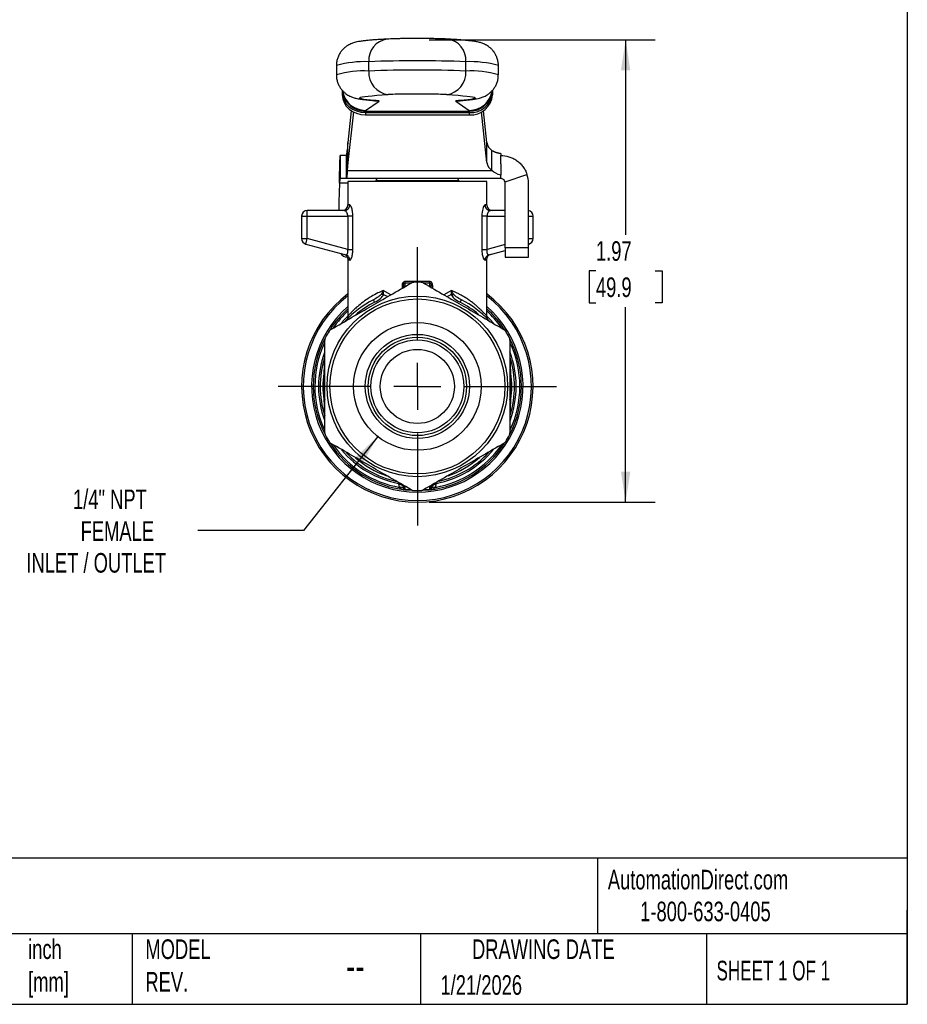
# Model space of a CAD drawing. Header units: inches. Extents: x 0.2 to 10.8, y 0.2 to 8.2.
# Tile 10 of 15: x 7 to 10.8, y 0.2 to 4.4. Entities that reach past the tile are written whole.
import ezdxf

# ---------------------------------------------------------------- set-up
doc = ezdxf.new("R2010")
doc.units = ezdxf.units.IN
doc.header["$MEASUREMENT"] = 0
doc.linetypes.add('SLD-Center', pattern=[0.75, 0.6, -0.05, 0.05, -0.05])
doc.linetypes.add('SLD-Solid', pattern=[0])
doc.layers.add('CENTER', color=40, linetype='SLD-Center')
doc.layers.add('DIMENSIONS', color=140, linetype='SLD-Solid', lineweight=25)
doc.layers.add('TEXT', color=140, linetype='SLD-Solid', lineweight=25)
doc.styles.add('SLDTEXTSTYLE0', font='TXT', dxfattribs={"width": 0.7})
doc.styles.add('SLDTEXTSTYLE1', font='TXT', dxfattribs={"width": 0.65})
doc.dimstyles.new('SLDDIMSTYLE0', dxfattribs={"dimtxt": 0.084961, "dimasz": 0.13, "dimexe": 0, "dimexo": 0.0625, "dimgap": 0.02124, "dimtad": 0, "dimtih": 1, "dimtoh": 1, "dimrnd": 1e-09, "dimzin": 12, "dimdsep": 46, "dimtxsty": 'SLDTEXTSTYLE0', "dimsah": 1, "dimcen": 0.09, "dimadec": 0, "dimazin": 3, "dimtfac": 1, "dimtofl": 0, "dimtmove": 0, "dimatfit": 3, "dimfxl": 0, "dimfrac": 2, "dimtolj": 1, "dimtzin": 12, "dimarcsym": 0})
doc.dimstyles.new('SLDDIMSTYLE3', dxfattribs={"dimtxt": 0.084961, "dimasz": 0.13, "dimexe": 0, "dimexo": 0.0625, "dimgap": 0.02124, "dimtad": 0, "dimtih": 1, "dimtoh": 1, "dimrnd": 1e-09, "dimzin": 12, "dimdsep": 46, "dimtxsty": 'SLDTEXTSTYLE0', "dimsah": 1, "dimcen": 0, "dimadec": 0, "dimazin": 3, "dimtfac": 1, "dimtofl": 0, "dimtmove": 0, "dimatfit": 3, "dimfxl": 0, "dimfrac": 2, "dimtolj": 1, "dimtzin": 12, "dimarcsym": 0})

# ---------------------------------------------------------------- blocks, each defined once
blk = doc.blocks.new('_D_5')
at = {"layer": 'DIMENSIONS'}
for p, q in [((8.716, 4.3515), (9.6769, 4.3515)), ((9.5519, 4.3515), (9.5519, 3.5224)), ((9.4256, 3.3684), (9.3971, 3.3684)), ((9.3971, 3.3684), (9.3971, 3.2333)), ((9.6781, 3.3684), (9.7066, 3.3684)), ((9.7066, 3.3684), (9.7066, 3.2333)), ((9.3971, 3.2333), (9.4256, 3.2333)), ((9.7066, 3.2333), (9.6781, 3.2333)), ((9.5519, 2.3852), (9.5519, 3.2143)), ((8.716, 2.3852), (9.6769, 2.3852))]:
    blk.add_line(p, q, dxfattribs=at)
for points in [[(9.5519, 4.3515), (9.5319, 4.2215), (9.5719, 4.2215)], [(9.5519, 2.3852), (9.5719, 2.5152), (9.5319, 2.5152)]]:
    blk.add_solid(points, dxfattribs=at)
at = {"layer": 'DIMENSIONS', "char_height": 0.08333, "attachment_point": 1, "style": 'SLDTEXTSTYLE0'}
for s, insert in [('1.97', (9.4256, 3.4948)), ('49.9', (9.4256, 3.3408))]:
    blk.add_mtext(s, dxfattribs=dict(at, insert=insert))
blk = doc.blocks.new('_D_6')
at = {"layer": 'DIMENSIONS'}
for p, q in [((8.4976, 2.6642), (8.1815, 2.264)), ((8.1815, 2.264), (7.7321, 2.264))]:
    blk.add_line(p, q, dxfattribs=at)
blk.add_solid([(8.4976, 2.6642), (8.4014, 2.5746), (8.4328, 2.5498)], dxfattribs=at)
at = {"layer": 'DIMENSIONS', "attachment_point": 1, "style": 'SLDTEXTSTYLE0'}
for s, insert, char_height in [('1/4" NPT', (7.2014, 2.439), 0.08333), ('FEMALE', (7.2338, 2.3039), 0.08333), ('INLET / OUTLET', (7.0031, 2.1689), 0.083333)]:
    blk.add_mtext(s, dxfattribs=dict(at, insert=insert, char_height=char_height))
blk = doc.blocks.new('SW_CENTERMARKSYMBOL_0')
at = {"layer": 'CENTER', "color": 0}
for p, q in [((0, 0.2), (0, 0.5921)), ((0, 0), (0, 0.1)), ((-0.2, 0), (-0.5921, 0)), ((0, 0), (-0.1, 0)), ((0, 0), (0, -0.1)), ((0, 0), (0.1, 0)), ((0.2, 0), (0.5921, 0)), ((0, -0.2), (0, -0.5921))]:
    blk.add_line(p, q, dxfattribs=at)

msp = doc.modelspace()

# ---------------------------------------------------------------- linework, layer by layer
for p, q in [((8.3215, 4.2415), (8.3215, 4.2022)), ((8.4597, 4.2185), (8.4597, 4.2578)), ((8.8724, 4.2185), (8.8724, 4.2578)), ((9.0105, 4.2022), (9.0105, 4.2415)), ((8.3465, 4.1367), (8.3465, 4.1271)), ((8.3465, 4.1271), (8.3465, 4.1172)), ((8.3482, 4.1317), (8.3482, 4.1275)), ((8.9856, 4.1368), (8.9856, 4.1271)), ((8.9856, 4.1172), (8.9856, 4.1366)), ((8.9856, 4.1271), (8.9856, 4.1172)), ((8.4451, 4.0512), (8.5031, 4.0898)), ((8.4785, 4.0932), (8.4862, 4.093)), ((8.829, 4.0898), (8.887, 4.0512)), ((8.8535, 4.0932), (8.8459, 4.093)), ((8.3851, 4.0495), (8.3708, 3.9144)), ((8.3937, 4.0445), (8.3708, 3.8291)), ((8.4451, 4.0512), (8.4451, 4.0471)), ((8.4451, 4.0471), (8.887, 4.0471)), ((8.4451, 4.0471), (8.4451, 4.0418)), ((8.4451, 4.0418), (8.887, 4.0418)), ((8.4451, 4.0418), (8.4451, 4.032)), ((8.4451, 4.032), (8.887, 4.032)), ((8.887, 4.0512), (8.887, 4.0471)), ((8.887, 4.0471), (8.887, 4.0418)), ((8.887, 4.0418), (8.887, 4.032)), ((8.9613, 3.8291), (8.9384, 4.0445)), ((8.9613, 3.9144), (8.9469, 4.0496)), ((8.3708, 3.9144), (8.3681, 3.8807)), ((8.3708, 3.8291), (8.3708, 3.9144)), ((8.9613, 3.8291), (8.9613, 3.9144)), ((8.3384, 3.8596), (8.3384, 3.7612)), ((8.364, 3.8596), (8.3384, 3.8596)), ((8.364, 3.7612), (8.364, 3.8596)), ((8.3681, 3.8807), (8.3681, 3.7955)), ((8.9831, 3.7955), (8.9831, 3.8807)), ((9.0204, 3.8682), (9.0204, 3.8596)), ((9.0204, 3.8237), (9.0204, 3.8596)), ((8.3708, 3.8291), (8.3681, 3.7955)), ((9.0204, 3.8237), (9.0204, 3.7751)), ((8.3681, 3.7955), (8.9831, 3.7955)), ((9.0204, 3.77), (9.0204, 3.7751)), ((9.0204, 3.7612), (9.0204, 3.77)), ((9.039, 3.7478), (9.1323, 3.7791)), ((8.3345, 3.7415), (8.3314, 3.6629)), ((8.3708, 3.7415), (8.3345, 3.7415)), ((8.364, 3.7612), (8.3384, 3.7612)), ((9.0204, 3.7612), (8.364, 3.7612)), ((8.3708, 3.7494), (8.3708, 3.649)), ((8.9613, 3.7494), (8.3708, 3.7494)), ((8.4899, 3.7533), (8.4899, 3.7494)), ((8.4899, 3.7533), (8.8422, 3.7533)), ((8.8422, 3.7494), (8.8422, 3.7533)), ((8.9613, 3.649), (8.9613, 3.7494)), ((9.0401, 3.4661), (9.0401, 3.7415)), ((9.1385, 3.4661), (9.1385, 3.7415)), ((8.3314, 3.6629), (8.3314, 3.6254)), ((8.3781, 3.649), (8.3708, 3.649)), ((8.9613, 3.649), (8.9539, 3.649)), ((8.1739, 3.6018), (8.1975, 3.6018)), ((8.1739, 3.6018), (8.1739, 3.5057)), ((8.1975, 3.6018), (8.1975, 3.6254)), ((8.3551, 3.6254), (8.1975, 3.6254)), ((8.1975, 3.6018), (8.3698, 3.6018)), ((8.1975, 3.5057), (8.1975, 3.6018)), ((8.3698, 3.6018), (8.3698, 3.4596)), ((8.3918, 3.4596), (8.3918, 3.6018)), ((8.9403, 3.6018), (8.9403, 3.4596)), ((8.9623, 3.4596), (8.9623, 3.6018)), ((8.9623, 3.6018), (9.0401, 3.6018)), ((9.0401, 3.6254), (8.977, 3.6254)), ((9.1385, 3.6018), (9.1582, 3.6018)), ((9.1582, 3.5057), (9.1582, 3.6018)), ((8.1739, 3.5057), (8.1975, 3.5057)), ((8.1914, 3.4829), (8.1975, 3.5057)), ((8.1914, 3.4829), (8.3612, 3.4374)), ((8.3698, 3.4596), (8.1975, 3.5057)), ((9.0401, 3.4804), (8.9623, 3.4596)), ((9.1385, 3.5057), (9.1582, 3.5057)), ((9.1407, 3.4829), (9.1385, 3.491)), ((9.1385, 3.4823), (9.1407, 3.4829)), ((8.9708, 3.4374), (9.0401, 3.4559)), ((9.1385, 3.4661), (9.0401, 3.4661)), ((9.0401, 3.4661), (9.0401, 3.4267)), ((9.1385, 3.4267), (9.1385, 3.4661)), ((8.3708, 3.4167), (8.3708, 3.1763)), ((8.9613, 3.1765), (8.9613, 3.4167)), ((9.0401, 3.4267), (9.1385, 3.4267)), ((8.6139, 3.3175), (8.6419, 3.3177)), ((8.6139, 3.3019), (8.6139, 3.3175)), ((8.6901, 3.3177), (8.7181, 3.3175)), ((8.7181, 3.3175), (8.7181, 3.3019)), ((8.5528, 3.2666), (8.5204, 3.2851)), ((8.5255, 3.2661), (8.5399, 3.2592)), ((8.6008, 3.3064), (8.6008, 3.2943)), ((8.607, 3.3064), (8.607, 3.2979)), ((8.7251, 3.2979), (8.7251, 3.3064)), ((8.7312, 3.2943), (8.7312, 3.3064)), ((8.8117, 3.2851), (8.7793, 3.2666)), ((8.7921, 3.2592), (8.8066, 3.2661)), ((8.5897, 2.4668), (8.5865, 2.4646)), ((8.5865, 2.4646), (8.5917, 2.4657)), ((8.607, 2.4568), (8.607, 2.4453)), ((8.6139, 2.4391), (8.6139, 2.4528)), ((8.6407, 2.4375), (8.6139, 2.4391)), ((8.6139, 2.4375), (8.645, 2.4357)), ((8.6871, 2.4357), (8.7181, 2.4375)), ((8.7181, 2.4391), (8.6914, 2.4375)), ((8.7181, 2.4528), (8.7181, 2.4391)), ((8.7251, 2.4453), (8.7251, 2.4568)), ((8.7404, 2.4657), (8.7456, 2.4646)), ((8.7456, 2.4646), (8.7424, 2.4668))]:
    msp.add_line(p, q)
at = {"flags": 128}
for points in [[(8.4862, 4.093), (8.4671, 4.0946), (8.4512, 4.0963), (8.4385, 4.098), (8.4291, 4.0997), (8.423, 4.1015), (8.4202, 4.1032), (8.4207, 4.105), (8.4246, 4.1067), (8.4318, 4.1085), (8.4423, 4.1102), (8.4561, 4.1119), (8.4731, 4.1135), (8.4931, 4.1152), (8.5162, 4.1167), (8.5422, 4.1182)], [(8.7899, 4.1182), (8.8159, 4.1167), (8.839, 4.1152), (8.859, 4.1135), (8.876, 4.1119), (8.8897, 4.1102), (8.9002, 4.1085), (8.9075, 4.1067), (8.9114, 4.105), (8.9119, 4.1032), (8.9091, 4.1015), (8.903, 4.0997), (8.8935, 4.098), (8.8808, 4.0963), (8.8649, 4.0946), (8.8459, 4.093)], [(8.4764, 4.0936), (8.4839, 4.0918), (8.5031, 4.0898)], [(8.5031, 4.0898), (8.5034, 4.0902), (8.503, 4.0907), (8.5018, 4.0911), (8.5001, 4.0915), (8.4976, 4.0919), (8.4944, 4.0922), (8.4906, 4.0926), (8.4862, 4.093)], [(8.8459, 4.093), (8.8414, 4.0926), (8.8376, 4.0922), (8.8345, 4.0919), (8.832, 4.0915), (8.8302, 4.0911), (8.8291, 4.0907), (8.8287, 4.0902), (8.829, 4.0898)], [(8.829, 4.0898), (8.8481, 4.0918), (8.8571, 4.094)], [(8.3708, 3.1765), (8.355, 3.1601), (8.3439, 3.1473)], [(8.9895, 3.1457), (8.977, 3.1601), (8.9617, 3.1761)], [(8.5865, 2.4646), (8.5865, 2.463), (8.5865, 2.4617)], [(8.7456, 2.4617), (8.7456, 2.4634), (8.7456, 2.4646)]]:
    msp.add_lwpolyline(points, dxfattribs=at)
for radius in [0.3839, 0.372, 0.2717, 0.2214, 0.2093, 0.1975, 0.1575]:
    msp.add_circle((8.666, 2.8774), radius)
for centre, radius, start, end in [((8.5494, 4.2651), 0.09, 97.9376, 184.6432), ((8.7827, 4.2651), 0.09, 355.3567, 82.0624), ((8.4397, 3.8331), 0.4252, 87.308, 106.1328), ((8.666, -0.8652), 5.1272, 87.6931, 92.3069), ((8.8924, 3.8331), 0.4252, 73.8673, 92.6919), ((8.4397, 3.7937), 0.4252, 87.3081, 106.1328), ((8.5534, 4.2115), 0.094, 175.7625, 263.1845), ((8.666, -0.9045), 5.1272, 87.6931, 92.3069), ((8.7787, 4.2115), 0.094, 276.8155, 4.2376), ((8.8924, 3.7938), 0.4251, 73.8644, 92.6936), ((8.6141, 2.6724), 1.4477, 91.2989, 92.8447), ((8.6658, 0.4048), 3.7158, 88.6139, 91.3043), ((8.7203, 2.7272), 1.3927, 87.1384, 88.5447), ((8.887, 4.1456), 0.0985, 269.9837, 354.3366), ((8.8932, 4.1343), 0.0927, 266.1967, 355.5123), ((8.8932, 4.1245), 0.0927, 266.1967, 355.5123), ((9.0117, 3.9231), 0.0512, 189.8433, 235.9132), ((9.0117, 3.8379), 0.0512, 189.8433, 235.9132), ((9.0204, 3.7415), 0.1181, 0, 18.5571), ((8.4977, 3.7533), 0.00787, 90, 180), ((8.8343, 3.7533), 0.00787, 0, 90), ((9.0204, 3.7415), 0.0197, 0, 18.5571), ((8.3471, 3.649), 0.0236, 270, 0), ((8.9849, 3.649), 0.0236, 180, 270), ((8.1975, 3.6018), 0.0236, 90, 180), ((9.1345, 3.6018), 0.0236, 0, 80.4059), ((8.1975, 3.5057), 0.0236, 180, 255), ((9.1345, 3.5057), 0.0236, 285, 0), ((8.3708, 3.4661), 0.0394, 214.9959, 265.7951), ((8.666, 2.8774), 0.4429, 88.0388, 91.9612), ((8.666, 2.8774), 0.4921, 126.8699, 53.1301), ((8.666, 2.8774), 0.4852, 127.4851, 52.5149), ((8.666, 2.8774), 0.4134, 116.9122, 137.6034), ((8.666, 2.8774), 0.4016, 116.9122, 131.0461), ((8.666, 2.8774), 0.4016, 49.6567, 63.0878), ((8.666, 2.8774), 0.4134, 42.7988, 63.088), ((8.666, 2.8774), 0.4498, 131.0269, 48.9731), ((8.666, 2.8774), 0.4429, 131.8103, 146.6094), ((8.666, 2.8774), 0.436, 132.6288, 145.0978), ((8.666, 2.8774), 0.4429, 32.8501, 48.1897), ((8.666, 2.8774), 0.436, 34.9938, 47.3712), ((8.666, 2.8774), 0.4429, 148.0388, 151.9612), ((8.666, 2.8774), 0.4429, 28.0388, 31.9612), ((8.666, 2.8774), 0.4429, 152.9799, 207.15), ((8.666, 2.8774), 0.436, 154.913, 205.0232), ((8.666, 2.8774), 0.4429, 332.9977, 27.1856), ((8.666, 2.8774), 0.436, 334.9341, 25.0143), ((8.666, 2.8774), 0.4203, 159.9559, 200.0621), ((8.666, 2.8774), 0.4203, 339.713, 20.4641), ((8.666, 2.8774), 0.4134, 162.9319, 197.6653), ((8.666, 2.8774), 0.4134, 342.8423, 17.1798), ((8.666, 2.8774), 0.4016, 172.0096, 187.9904), ((8.666, 2.8774), 0.4016, 352.0096, 7.9904), ((8.666, 2.8774), 0.4429, 208.0388, 211.9612), ((8.666, 2.8774), 0.4429, 328.0388, 331.9612), ((8.666, 2.8774), 0.4429, 212.8144, 263.2437), ((8.666, 2.8774), 0.436, 214.9874, 259.876), ((8.666, 2.8774), 0.4203, 219.9362, 259.0945), ((8.666, 2.8774), 0.4429, 276.7563, 326.574), ((8.666, 2.8774), 0.436, 280.124, 325.0788), ((8.666, 2.8774), 0.4203, 280.9055, 320.4099), ((8.666, 2.8774), 0.4134, 282.8778, 317.2277), ((8.666, 2.8774), 0.4134, 222.9436, 257.7451), ((8.666, 2.8774), 0.4016, 229.0012, 251.0549), ((8.666, 2.8774), 0.4016, 288.9926, 311.0461), ((8.6139, 2.4461), 0.007, 186.1256, 269.8765), ((8.6149, 2.4453), 0.00787, 180, 263.2437), ((8.666, 2.8774), 0.4429, 268.0388, 271.9612), ((8.7181, 2.4461), 0.007, 270.1235, 353.8744), ((8.7172, 2.4453), 0.00787, 276.7563, 0)]:
    msp.add_arc(centre, radius, start, end)
for centre, ratio, start_param, end_param in [((8.4451, 4.1271), 0.864839, 3.14159, 4.712386), ((8.4451, 4.1172), 0.864839, 3.14159, 4.712386), ((8.4451, 4.1454), 0.998021, 3.256584, 3.324589), ((8.4451, 4.1496), 0.998021, 3.324589, 4.712376), ((8.4451, 4.1454), 0.998021, 3.324589, 4.712376), ((8.887, 4.1496), 0.998021, 4.712376, 6.134276)]:
    msp.add_ellipse(centre, major_axis=(0.0986, 0), ratio=ratio, start_param=start_param, end_param=end_param)
for points, knots in [([(8.5369, 4.3542), (8.5324, 4.354), (8.5191, 4.3532), (8.4988, 4.352), (8.4768, 4.3504), (8.4569, 4.3487), (8.4387, 4.3468), (8.4233, 4.3447), (8.4105, 4.3424), (8.4002, 4.34), (8.3911, 4.3371), (8.3832, 4.3341), (8.3746, 4.3299), (8.3652, 4.3243), (8.3554, 4.3167), (8.3458, 4.3071), (8.3369, 4.2954), (8.3296, 4.2818), (8.3245, 4.267), (8.3217, 4.2533), (8.3219, 4.2448), (8.3219, 4.2415)], [0, 0, 0, 0, 0.0474385, 0.1395989, 0.2324851, 0.3269355, 0.4242849, 0.528039, 0.6118346, 0.6752184, 0.710662, 0.7421017, 0.770787, 0.7987548, 0.826938, 0.8562418, 0.8866283, 0.9177039, 0.9491666, 0.9808288, 1, 1, 1, 1]), ([(8.6831, 4.3567), (8.6806, 4.3567), (8.6711, 4.3567), (8.6545, 4.3567), (8.6336, 4.3566), (8.6132, 4.3564), (8.5938, 4.3561), (8.5756, 4.3557), (8.5589, 4.3552), (8.5461, 4.3547), (8.5393, 4.3543), (8.5369, 4.3542)], [0, 0, 0, 0, 0.045421, 0.170673, 0.295932, 0.421317, 0.547027, 0.673336, 0.800692, 0.929941, 1, 1, 1, 1]), ([(8.7951, 4.3542), (8.7929, 4.3543), (8.7859, 4.3547), (8.7728, 4.3552), (8.7554, 4.3557), (8.7368, 4.3561), (8.7171, 4.3564), (8.6991, 4.3566), (8.6876, 4.3566), (8.6831, 4.3567)], [0, 0, 0, 0, 0.084104, 0.256408, 0.421266, 0.582226, 0.741332, 0.899462, 1, 1, 1, 1]), ([(9.0104, 4.2414), (9.0104, 4.2419), (9.0109, 4.248), (9.0092, 4.2595), (9.0052, 4.275), (8.999, 4.2888), (8.9913, 4.3009), (8.9826, 4.3111), (8.9735, 4.3193), (8.9645, 4.3258), (8.956, 4.3307), (8.9481, 4.3344), (8.9407, 4.3372), (8.9333, 4.3395), (8.9253, 4.3416), (8.9153, 4.3436), (8.9025, 4.3456), (8.8864, 4.3475), (8.8673, 4.3494), (8.846, 4.3511), (8.822, 4.3527), (8.8041, 4.3537), (8.7951, 4.3542)], [0, 0, 0, 0, 0.002994, 0.036379, 0.068078, 0.09839, 0.127489, 0.155455, 0.182335, 0.208343, 0.2342, 0.261044, 0.29043, 0.324747, 0.367523, 0.425185, 0.514512, 0.615105, 0.709358, 0.809256, 0.904737, 1, 1, 1, 1]), ([(8.3219, 4.2022), (8.3218, 4.1996), (8.3216, 4.1915), (8.3241, 4.1784), (8.329, 4.1635), (8.3358, 4.1503), (8.3439, 4.1389), (8.3528, 4.1294), (8.3619, 4.1218), (8.3708, 4.116), (8.379, 4.1116), (8.3867, 4.1082), (8.3941, 4.1056), (8.4016, 4.1034), (8.4101, 4.1014), (8.4218, 4.0993), (8.4364, 4.0972), (8.4548, 4.0953), (8.469, 4.094), (8.4772, 4.0934), (8.4785, 4.0932)], [0, 0, 0, 0, 0.019788, 0.062131, 0.102452, 0.141079, 0.178186, 0.213848, 0.248157, 0.281584, 0.31538, 0.351023, 0.390987, 0.438776, 0.499916, 0.585623, 0.731993, 0.857581, 0.976603, 1, 1, 1, 1]), ([(8.8535, 4.0932), (8.857, 4.0935), (8.8676, 4.0944), (8.8836, 4.0959), (8.9013, 4.0979), (8.9161, 4.1002), (8.9281, 4.1028), (8.9377, 4.1055), (8.9455, 4.1083), (8.9538, 4.1119), (8.9629, 4.1169), (8.9725, 4.1236), (8.9823, 4.1323), (8.9916, 4.1432), (8.9996, 4.156), (9.0057, 4.1704), (9.0098, 4.1859), (9.0102, 4.1967), (9.0104, 4.2021)], [0, 0, 0, 0, 0.061587, 0.186327, 0.315169, 0.457245, 0.557113, 0.607264, 0.650235, 0.688485, 0.724784, 0.760956, 0.798212, 0.837009, 0.87691, 0.917454, 0.958345, 1, 1, 1, 1]), ([(8.4785, 4.0932), (8.4797, 4.0932), (8.4822, 4.093), (8.484, 4.0927), (8.4838, 4.0928), (8.4837, 4.0928)], [0, 0, 0, 0, 0.393679, 0.858361, 1, 1, 1, 1]), ([(8.8482, 4.0928), (8.8483, 4.0928), (8.8485, 4.0928), (8.8507, 4.093), (8.8528, 4.0932), (8.8535, 4.0932)], [0, 0, 0, 0, 0.309075, 0.765663, 1, 1, 1, 1]), ([(8.3345, 3.7415), (8.3348, 3.7569), (8.3351, 3.7722), (8.3358, 3.8006), (8.3361, 3.8136), (8.3368, 3.8355), (8.3371, 3.8442), (8.3376, 3.8533), (8.3377, 3.8557), (8.3381, 3.8588), (8.3382, 3.8596), (8.3384, 3.8596)], [0, 0, 0, 0, 0.1173073, 0.1173073, 0.2345529, 0.2345529, 0.3517984, 0.3517984, 0.4121738, 0.4121738, 0.47255, 0.47255, 0.47255, 0.47255]), ([(8.364, 3.8596), (8.3646, 3.8596), (8.3653, 3.8614), (8.3667, 3.8686), (8.3674, 3.8739), (8.3681, 3.8807)], [0, 0, 0, 0, 0.1050019, 0.1050019, 0.2100038, 0.2100038, 0.2100038, 0.2100038]), ([(8.9831, 3.8807), (8.9834, 3.8805), (8.9841, 3.8801), (8.9851, 3.8795), (8.9862, 3.879), (8.9873, 3.8784), (8.9884, 3.8778), (8.9895, 3.8773), (8.9906, 3.8768), (8.9918, 3.8762), (8.993, 3.8757), (8.9942, 3.8753), (8.9954, 3.8748), (8.9966, 3.8743), (8.9979, 3.8739), (8.9992, 3.8734), (9.0005, 3.873), (9.0018, 3.8726), (9.0031, 3.8722), (9.0044, 3.8718), (9.0058, 3.8714), (9.0072, 3.871), (9.0086, 3.8707), (9.01, 3.8703), (9.0114, 3.87), (9.0129, 3.8697), (9.0144, 3.8694), (9.0158, 3.8691), (9.0173, 3.8688), (9.0188, 3.8685), (9.0199, 3.8683), (9.0204, 3.8682)], [0, 0, 0, 0, 0.008495, 0.0169498, 0.0253634, 0.0337347, 0.0420628, 0.0503467, 0.0585855, 0.0667782, 0.0749238, 0.0830215, 0.0910703, 0.0990693, 0.1070176, 0.1149143, 0.1227587, 0.1305497, 0.1382867, 0.1459689, 0.1535953, 0.1611653, 0.1686781, 0.176133, 0.1835293, 0.1908664, 0.1981435, 0.20536, 0.2125154, 0.2196092, 0.2266407, 0.2266407, 0.2266407, 0.2266407]), ([(9.0204, 3.8596), (9.0322, 3.8596), (9.044, 3.8579), (9.0614, 3.8524), (9.0671, 3.8502), (9.078, 3.8448), (9.0833, 3.8417), (9.0934, 3.8346), (9.0982, 3.8305), (9.1071, 3.8219), (9.1112, 3.8173), (9.1187, 3.8073), (9.122, 3.8019), (9.1279, 3.7909), (9.1303, 3.7851), (9.1323, 3.7791)], [0, 0, 0, 0, 0.25, 0.25, 0.375, 0.375, 0.5, 0.5, 0.625, 0.625, 0.75, 0.75, 0.875, 0.875, 1, 1, 1, 1]), ([(8.3681, 3.7955), (8.3674, 3.7843), (8.3667, 3.7757), (8.3653, 3.7641), (8.3646, 3.7612), (8.364, 3.7612)], [0, 0, 0, 0, 0.170494, 0.170494, 0.340988, 0.340988, 0.340988, 0.340988]), ([(8.3384, 3.7612), (8.3381, 3.7612), (8.3378, 3.7607), (8.3371, 3.7587), (8.3368, 3.7573), (8.3361, 3.7536), (8.3358, 3.7515), (8.3351, 3.7467), (8.3348, 3.7441), (8.3345, 3.7415)], [0, 0, 0, 0, 0.01985532, 0.01985532, 0.03970042, 0.03970042, 0.05954552, 0.05954552, 0.07941781, 0.07941781, 0.07941781, 0.07941781]), ([(9.039, 3.7478), (9.038, 3.7507), (9.0364, 3.7533), (9.0329, 3.7569), (9.031, 3.7582), (9.0258, 3.7608), (9.0229, 3.7612), (9.0204, 3.7612)], [0, 0, 0, 0, 0.25, 0.25, 0.5, 0.5, 1, 1, 1, 1]), ([(8.3551, 3.6254), (8.3611, 3.6254), (8.3671, 3.6279), (8.3757, 3.6367), (8.3781, 3.6428), (8.3781, 3.649)], [0, 0, 0, 0, 0.5, 0.5, 1, 1, 1, 1]), ([(8.3918, 3.6018), (8.3918, 3.609), (8.3905, 3.6233), (8.385, 3.643), (8.3804, 3.649), (8.3781, 3.649)], [0, 0, 0, 0, 0.0547811, 0.1095621, 0.1917337, 0.1917337, 0.1917337, 0.1917337]), ([(8.9539, 3.649), (8.951, 3.649), (8.9439, 3.6377), (8.9403, 3.6126), (8.9403, 3.6018)], [0, 0, 0, 0, 0.1095943, 0.19179, 0.19179, 0.19179, 0.19179]), ([(8.9539, 3.649), (8.9539, 3.6428), (8.9564, 3.6367), (8.9649, 3.6279), (8.9709, 3.6254), (8.977, 3.6254)], [0, 0, 0, 0, 0.5, 0.5, 1, 1, 1, 1]), ([(8.3698, 3.6018), (8.3698, 3.6025), (8.3698, 3.604), (8.3695, 3.6063), (8.369, 3.6086), (8.3682, 3.6115), (8.3668, 3.615), (8.3649, 3.6183), (8.3625, 3.6213), (8.3599, 3.6237), (8.3572, 3.6252), (8.3558, 3.6253), (8.3551, 3.6254)], [0, 0, 0, 0, 0.056185, 0.113915, 0.173506, 0.235247, 0.349081, 0.482198, 0.580676, 0.742245, 0.888973, 1, 1, 1, 1]), ([(8.3918, 3.6018), (8.39, 3.6018), (8.387, 3.6018), (8.3792, 3.6018), (8.3745, 3.6018), (8.3698, 3.6018)], [0, 0, 0, 0, 0.5, 0.5, 1, 1, 1, 1]), ([(8.9623, 3.6018), (8.9576, 3.6018), (8.9529, 3.6018), (8.9451, 3.6018), (8.942, 3.6018), (8.9403, 3.6018)], [0, 0, 0, 0, 0.5, 0.5, 1, 1, 1, 1]), ([(8.977, 3.6254), (8.9766, 3.6254), (8.9757, 3.6253), (8.9741, 3.6248), (8.972, 3.6235), (8.9697, 3.6214), (8.9681, 3.6194), (8.9666, 3.6173), (8.9651, 3.6147), (8.9635, 3.6104), (8.9625, 3.606), (8.9623, 3.6031), (8.9623, 3.6018)], [0, 0, 0, 0, 0.068382, 0.153499, 0.255378, 0.411482, 0.512324, 0.518371, 0.658421, 0.784484, 0.897784, 1, 1, 1, 1]), ([(8.3533, 3.4395), (8.3557, 3.4386), (8.3606, 3.4368), (8.3662, 3.4313), (8.37, 3.4244), (8.3705, 3.4193), (8.3708, 3.4167)], [0, 0, 0, 0, 0.2500922, 0.5000001, 0.7499096, 1, 1, 1, 1]), ([(8.3612, 3.4374), (8.3617, 3.4373), (8.3626, 3.4371), (8.3639, 3.4374), (8.3652, 3.4379), (8.3663, 3.4388), (8.3673, 3.4398), (8.3682, 3.441), (8.3687, 3.442), (8.3699, 3.4445), (8.3713, 3.45), (8.3703, 3.4563), (8.3698, 3.4596)], [0, 0, 0, 0, 0.0875, 0.169738, 0.246802, 0.318798, 0.385855, 0.448133, 0.505835, 0.507684, 0.749829, 1, 1, 1, 1]), ([(8.3698, 3.4596), (8.3745, 3.4596), (8.3792, 3.4596), (8.387, 3.4596), (8.39, 3.4596), (8.3918, 3.4596)], [0, 0, 0, 0, 0.5, 0.5, 1, 1, 1, 1]), ([(8.3781, 3.4146), (8.3803, 3.4139), (8.385, 3.4188), (8.3906, 3.438), (8.3918, 3.4524), (8.3918, 3.4596)], [0, 0, 0, 0, 0.0813558, 0.135593, 0.1898301, 0.1898301, 0.1898301, 0.1898301]), ([(8.9403, 3.4596), (8.9403, 3.4524), (8.9412, 3.4418), (8.9459, 3.4208), (8.951, 3.4137), (8.9539, 3.4146)], [0, 0, 0, 0, 0.0542219, 0.0813328, 0.1897765, 0.1897765, 0.1897765, 0.1897765]), ([(8.9403, 3.4596), (8.942, 3.4596), (8.9451, 3.4596), (8.9529, 3.4596), (8.9576, 3.4596), (8.9623, 3.4596)], [0, 0, 0, 0, 0.5, 0.5, 1, 1, 1, 1]), ([(8.9623, 3.4596), (8.9621, 3.4586), (8.9617, 3.4568), (8.9614, 3.454), (8.9613, 3.4513), (8.9614, 3.4488), (8.9618, 3.4465), (8.9623, 3.4443), (8.9633, 3.4418), (8.9651, 3.4392), (8.9678, 3.4372), (8.9698, 3.4373), (8.9708, 3.4374)], [0, 0, 0, 0, 0.074091, 0.146155, 0.216714, 0.286324, 0.355561, 0.425014, 0.495265, 0.636719, 0.804406, 1, 1, 1, 1]), ([(8.9613, 3.4167), (8.9615, 3.4193), (8.962, 3.4244), (8.9659, 3.4313), (8.9715, 3.4368), (8.9764, 3.4386), (8.9788, 3.4395)], [0, 0, 0, 0, 0.25009, 0.5, 0.749908, 1, 1, 1, 1]), ([(8.2985, 3.1198), (8.3303, 3.1381), (8.3595, 3.155), (8.4155, 3.1873), (8.4423, 3.2028), (8.496, 3.2338), (8.5229, 3.2493), (8.5789, 3.2817), (8.6081, 3.2985), (8.6399, 3.3169)], [0, 0, 0, 0, 0.25, 0.25, 0.5, 0.5, 0.75, 0.75, 1, 1, 1, 1]), ([(8.6144, 3.3238), (8.6121, 3.3238), (8.6087, 3.3227), (8.6026, 3.3172), (8.6008, 3.3111), (8.6008, 3.3064)], [0, 0, 0, 0, 0.01805126, 0.02707689, 0.0631794, 0.0631794, 0.0631794, 0.0631794]), ([(8.607, 3.3064), (8.607, 3.3096), (8.6079, 3.3136), (8.611, 3.3171), (8.6128, 3.3176), (8.6139, 3.3175)], [0, 0, 0, 0, 0.03610251, 0.04512814, 0.0631794, 0.0631794, 0.0631794, 0.0631794]), ([(8.6139, 3.3175), (8.6141, 3.3184), (8.6143, 3.3204), (8.6144, 3.3228), (8.6144, 3.3238)], [0, 0, 0, 0, 0.571429, 1, 1, 1, 1]), ([(8.6509, 3.32), (8.6499, 3.3199), (8.648, 3.3198), (8.6452, 3.3192), (8.6424, 3.3182), (8.6407, 3.3173), (8.6399, 3.3169)], [0, 0, 0, 0, 0.249002, 0.49583, 0.744763, 1, 1, 1, 1]), ([(8.6922, 3.3169), (8.6914, 3.3173), (8.6899, 3.3181), (8.6875, 3.319), (8.6852, 3.3195), (8.6831, 3.3199), (8.6818, 3.32), (8.6812, 3.32)], [0, 0, 0, 0, 0.2254759, 0.4488017, 0.6729199, 0.8378362, 1, 1, 1, 1]), ([(8.6922, 3.3169), (8.724, 3.2985), (8.7532, 3.2817), (8.8092, 3.2493), (8.836, 3.2338), (8.8897, 3.2028), (8.9166, 3.1873), (8.9726, 3.155), (9.0018, 3.1381), (9.0336, 3.1198)], [0, 0, 0, 0, 0.25, 0.25, 0.5, 0.5, 0.75, 0.75, 1, 1, 1, 1]), ([(8.7312, 3.3064), (8.7312, 3.3111), (8.7295, 3.3172), (8.7234, 3.3227), (8.72, 3.3238), (8.7177, 3.3238)], [0, 0, 0, 0, 0.03610255, 0.04512819, 0.06317947, 0.06317947, 0.06317947, 0.06317947]), ([(8.7181, 3.3175), (8.7193, 3.3176), (8.721, 3.3171), (8.7242, 3.3136), (8.7251, 3.3096), (8.7251, 3.3064)], [0, 0, 0, 0, 0.01805128, 0.02707691, 0.06317947, 0.06317947, 0.06317947, 0.06317947]), ([(8.5204, 3.2851), (8.5128, 3.2816), (8.4952, 3.2738), (8.4683, 3.2587), (8.4408, 3.2406), (8.4174, 3.2225), (8.4006, 3.2077), (8.3906, 3.1977), (8.3845, 3.1914), (8.3805, 3.1872), (8.3772, 3.1836), (8.3738, 3.1799), (8.3712, 3.1767), (8.371, 3.1764), (8.3709, 3.1763)], [0, 0, 0, 0, 0.086367, 0.198703, 0.337073, 0.475508, 0.588369, 0.675742, 0.722508, 0.767718, 0.811437, 0.853734, 0.934335, 1, 1, 1, 1]), ([(8.5122, 3.2689), (8.51, 3.2653), (8.4993, 3.2569), (8.4863, 3.2497), (8.4789, 3.246)], [0, 0, 0, 0, 0.0551291, 0.1286346, 0.1286346, 0.1286346, 0.1286346]), ([(8.4843, 3.2354), (8.4931, 3.2399), (8.5082, 3.249), (8.5199, 3.2618), (8.5222, 3.2681)], [0, 0, 0, 0, 0.0735055, 0.1286346, 0.1286346, 0.1286346, 0.1286346]), ([(8.5204, 3.2851), (8.5204, 3.2851), (8.5204, 3.285), (8.5181, 3.2794), (8.5152, 3.2737), (8.5122, 3.2689)], [-0.00036044, -0.00036044, -0.00036044, -0.00036044, 0, 0, 0.07436772, 0.07436772, 0.07436772, 0.07436772]), ([(8.5222, 3.2681), (8.5201, 3.2685), (8.5166, 3.269), (8.5135, 3.269), (8.5122, 3.2689)], [0, 0, 0, 0, 0.571429, 1, 1, 1, 1]), ([(8.5222, 3.2681), (8.5224, 3.273), (8.5217, 3.279), (8.5204, 3.285), (8.5204, 3.2851), (8.5204, 3.2851)], [-0.00036044, -0.00036044, -0.00036044, -0.00036044, 0.07400727, 0.07400727, 0.07436772, 0.07436772, 0.07436772, 0.07436772]), ([(8.6008, 3.3064), (8.6023, 3.3064), (8.6055, 3.3064), (8.607, 3.3064), (8.607, 3.3064)], [0, 0, 0, 0, 0.428571, 1, 1, 1, 1]), ([(8.7251, 3.3064), (8.7251, 3.3064), (8.7265, 3.3064), (8.7297, 3.3064), (8.7312, 3.3064)], [0, 0, 0, 0, 0.571429, 1, 1, 1, 1]), ([(8.8117, 3.2851), (8.8117, 3.2851), (8.8116, 3.285), (8.8103, 3.279), (8.8097, 3.273), (8.8098, 3.2681)], [-0.07472816, -0.07472816, -0.07472816, -0.07472816, -0.07436772, -0.07436772, 0, 0, 0, 0]), ([(8.8098, 3.2681), (8.8122, 3.2618), (8.8239, 3.249), (8.8389, 3.2399), (8.8478, 3.2354)], [0, 0, 0, 0, 0.0551409, 0.1286622, 0.1286622, 0.1286622, 0.1286622]), ([(8.8199, 3.2689), (8.8169, 3.2737), (8.814, 3.2794), (8.8117, 3.285), (8.8117, 3.2851), (8.8117, 3.2851)], [-0.07472816, -0.07472816, -0.07472816, -0.07472816, -0.00036044, -0.00036044, 0, 0, 0, 0]), ([(8.9612, 3.1765), (8.9611, 3.1767), (8.9608, 3.1771), (8.9574, 3.1809), (8.9515, 3.1871), (8.9438, 3.1949), (8.935, 3.2038), (8.9263, 3.2119), (8.9182, 3.2191), (8.9108, 3.2255), (8.9021, 3.2325), (8.8907, 3.2411), (8.8773, 3.2503), (8.8633, 3.259), (8.8496, 3.2668), (8.8364, 3.2737), (8.8239, 3.2798), (8.8156, 3.2834), (8.8117, 3.2851)], [0, 0, 0, 0, 0.069308, 0.15121, 0.235868, 0.323865, 0.388024, 0.46083, 0.512798, 0.547928, 0.597783, 0.662359, 0.731039, 0.794744, 0.853482, 0.907261, 0.956095, 1, 1, 1, 1]), ([(8.8531, 3.246), (8.8457, 3.2497), (8.8328, 3.2568), (8.8221, 3.2653), (8.8199, 3.2689)], [0, 0, 0, 0, 0.0735194, 0.1286603, 0.1286603, 0.1286603, 0.1286603]), ([(8.4843, 3.2354), (8.4827, 3.2386), (8.4813, 3.2413), (8.4794, 3.245), (8.4789, 3.246), (8.4789, 3.246)], [0, 0, 0, 0, 0.5, 0.5, 1, 1, 1, 1]), ([(8.8478, 3.2354), (8.8496, 3.2391), (8.8523, 3.2443), (8.8531, 3.246), (8.8531, 3.246), (8.8531, 3.246), (8.8531, 3.246), (8.8531, 3.246)], [0, 0, 0, 0, 0.571429, 1, 1, 1, 1.00006, 1.00006, 1.00006, 1.00006]), ([(8.3708, 3.1761), (8.3707, 3.1754), (8.3707, 3.1743), (8.3705, 3.1728), (8.3703, 3.1717), (8.3701, 3.1705), (8.3697, 3.1689), (8.3686, 3.1661), (8.3672, 3.1633), (8.366, 3.1619), (8.3654, 3.1611)], [0, 0, 0, 0, 0.06819, 0.1009969, 0.1333393, 0.1670384, 0.2052701, 0.3064858, 0.6102588, 1, 1, 1, 1]), ([(8.9672, 3.1607), (8.9664, 3.1616), (8.9649, 3.1634), (8.9633, 3.1665), (8.9622, 3.1695), (8.9614, 3.1726), (8.9613, 3.1749), (8.9612, 3.1764)], [0, 0, 0, 0, 0.348314, 0.633489, 0.741451, 0.830781, 1, 1, 1, 1]), ([(8.2985, 3.1198), (8.2978, 3.1193), (8.2963, 3.1184), (8.2943, 3.1168), (8.2927, 3.1151), (8.2913, 3.1134), (8.2906, 3.1123), (8.2903, 3.1118)], [0, 0, 0, 0, 0.225476, 0.448802, 0.67292, 0.837836, 1, 1, 1, 1]), ([(9.0418, 3.1118), (9.0413, 3.1126), (9.0402, 3.1142), (9.0382, 3.1163), (9.036, 3.1182), (9.0344, 3.1192), (9.0336, 3.1198)], [0, 0, 0, 0, 0.249002, 0.49583, 0.744763, 1, 1, 1, 1]), ([(8.2751, 3.0856), (8.2747, 3.0847), (8.2738, 3.0829), (8.273, 3.0802), (8.2724, 3.0773), (8.2724, 3.0754), (8.2723, 3.0745)], [0, 0, 0, 0, 0.249002, 0.49583, 0.744763, 1, 1, 1, 1]), ([(8.2723, 2.6803), (8.2723, 2.6862), (8.2723, 2.6979), (8.2723, 2.7153), (8.2723, 2.7326), (8.2723, 2.7496), (8.2723, 2.7664), (8.2723, 2.7932), (8.2723, 2.8302), (8.2723, 2.8773), (8.2723, 2.9245), (8.2723, 2.9671), (8.2723, 3.0054), (8.2723, 3.0397), (8.2723, 3.0627), (8.2723, 3.0745)], [0, 0, 0, 0, 0.045773, 0.090732, 0.134893, 0.178273, 0.220889, 0.262761, 0.382456, 0.500006, 0.617506, 0.737252, 0.82171, 0.909247, 1, 1, 1, 1]), ([(9.0597, 3.0745), (9.0597, 3.0753), (9.0597, 3.077), (9.0592, 3.0796), (9.0586, 3.0818), (9.0578, 3.0839), (9.0572, 3.085), (9.057, 3.0856)], [0, 0, 0, 0, 0.2254759, 0.4488017, 0.6729199, 0.8378362, 1, 1, 1, 1]), ([(9.0597, 3.0745), (9.0597, 3.0686), (9.0597, 3.0569), (9.0597, 3.0394), (9.0597, 3.0221), (9.0597, 3.0051), (9.0597, 2.9883), (9.0597, 2.9615), (9.0597, 2.9245), (9.0597, 2.8774), (9.0597, 2.8302), (9.0597, 2.7876), (9.0597, 2.7493), (9.0597, 2.715), (9.0597, 2.692), (9.0597, 2.6803)], [0, 0, 0, 0, 0.045773, 0.090732, 0.134893, 0.178273, 0.220889, 0.262761, 0.382456, 0.500006, 0.617506, 0.737252, 0.82171, 0.909247, 1, 1, 1, 1]), ([(8.2717, 2.9983), (8.2714, 2.9938), (8.2708, 2.9848), (8.2696, 2.9629), (8.2688, 2.9463), (8.2684, 2.9332)], [0, 0, 0, 0, 0.0510557, 0.0765836, 0.1786951, 0.1786951, 0.1786951, 0.1786951]), ([(9.0637, 2.9332), (9.0634, 2.9431), (9.0627, 2.9596), (9.0615, 2.9818), (9.0607, 2.9938), (9.0604, 2.9983)], [0, 0, 0, 0, 0.0765864, 0.127644, 0.1787016, 0.1787016, 0.1787016, 0.1787016]), ([(8.2723, 2.9337), (8.2723, 2.9336), (8.2717, 2.9334), (8.2697, 2.9332), (8.2684, 2.9332)], [0, 0, 0, 0, 0.428571, 1, 1, 1, 1]), ([(9.0597, 2.9337), (9.0597, 2.9336), (9.0606, 2.9334), (9.0627, 2.9332), (9.0637, 2.9332)], [0, 0, 0, 0, 0.571429, 1, 1, 1, 1]), ([(8.2684, 2.8215), (8.2697, 2.8215), (8.2717, 2.8213), (8.2723, 2.8211), (8.2723, 2.821)], [0, 0, 0, 0, 0.571429, 1, 1, 1, 1]), ([(8.2684, 2.8215), (8.2687, 2.8117), (8.2694, 2.7951), (8.2706, 2.773), (8.2714, 2.7609), (8.2717, 2.7564)], [0, 0, 0, 0, 0.0765836, 0.1276393, 0.1786951, 0.1786951, 0.1786951, 0.1786951]), ([(9.0597, 2.821), (9.0597, 2.8211), (9.0604, 2.8213), (9.0623, 2.8215), (9.0637, 2.8215)], [0, 0, 0, 0, 0.428571, 1, 1, 1, 1]), ([(9.0604, 2.7564), (9.0607, 2.7609), (9.0615, 2.773), (9.0627, 2.7951), (9.0634, 2.8117), (9.0637, 2.8215)], [0, 0, 0, 0, 0.0510557, 0.1021115, 0.1786951, 0.1786951, 0.1786951, 0.1786951]), ([(8.2723, 2.6803), (8.2724, 2.6794), (8.2724, 2.6777), (8.2729, 2.6751), (8.2735, 2.6729), (8.2743, 2.6709), (8.2748, 2.6697), (8.2751, 2.6692)], [0, 0, 0, 0, 0.225476, 0.448802, 0.67292, 0.837836, 1, 1, 1, 1]), ([(9.057, 2.6692), (9.0574, 2.67), (9.0582, 2.6718), (9.0591, 2.6745), (9.0596, 2.6774), (9.0597, 2.6793), (9.0597, 2.6803)], [0, 0, 0, 0, 0.2490022, 0.4958303, 0.7447633, 1, 1, 1, 1]), ([(8.2903, 2.6429), (8.2908, 2.6421), (8.2919, 2.6405), (8.2939, 2.6384), (8.296, 2.6365), (8.2977, 2.6355), (8.2985, 2.6349)], [0, 0, 0, 0, 0.249002, 0.49583, 0.744763, 1, 1, 1, 1]), ([(9.0336, 2.6349), (9.0343, 2.6354), (9.0357, 2.6363), (9.0377, 2.638), (9.0394, 2.6396), (9.0408, 2.6413), (9.0415, 2.6424), (9.0418, 2.6429)], [0, 0, 0, 0, 0.225476, 0.448802, 0.67292, 0.837836, 1, 1, 1, 1]), ([(8.6399, 2.4379), (8.6081, 2.4562), (8.5789, 2.473), (8.5229, 2.5054), (8.496, 2.5209), (8.4423, 2.5519), (8.4155, 2.5674), (8.3595, 2.5998), (8.3303, 2.6166), (8.2985, 2.6349)], [0, 0, 0, 0, 0.25, 0.25, 0.5, 0.5, 0.75, 0.75, 1, 1, 1, 1]), ([(9.0336, 2.6349), (9.0018, 2.6166), (8.9726, 2.5998), (8.9166, 2.5674), (8.8897, 2.5519), (8.836, 2.5209), (8.8092, 2.5054), (8.7532, 2.473), (8.724, 2.4562), (8.6922, 2.4379)], [0, 0, 0, 0, 0.25, 0.25, 0.5, 0.5, 0.75, 0.75, 1, 1, 1, 1]), ([(8.6078, 2.4419), (8.6064, 2.4449), (8.6011, 2.4486), (8.593, 2.4488), (8.5894, 2.4481)], [0, 0, 0, 0, 0.571429, 1, 1, 1, 1]), ([(8.5894, 2.4481), (8.5929, 2.4454), (8.5996, 2.4402), (8.608, 2.4387), (8.612, 2.438)], [0, 0, 0, 0, 0.519438, 1, 1, 1, 1]), ([(8.6139, 2.4375), (8.6139, 2.4376), (8.6139, 2.4376), (8.6139, 2.4382), (8.6139, 2.4388), (8.6139, 2.4391)], [0, 0, 0, 0, 0.333409, 0.666591, 1, 1, 1, 1]), ([(8.6399, 2.4379), (8.6406, 2.4374), (8.6421, 2.4366), (8.6446, 2.4357), (8.6469, 2.4352), (8.649, 2.4348), (8.6502, 2.4347), (8.6509, 2.4347)], [0, 0, 0, 0, 0.225476, 0.448802, 0.67292, 0.837836, 1, 1, 1, 1]), ([(8.6812, 2.4347), (8.6822, 2.4348), (8.6841, 2.4349), (8.6869, 2.4355), (8.6897, 2.4365), (8.6913, 2.4374), (8.6922, 2.4379)], [0, 0, 0, 0, 0.249002, 0.49583, 0.744763, 1, 1, 1, 1]), ([(8.7181, 2.4391), (8.7182, 2.4388), (8.7182, 2.4382), (8.7182, 2.4376), (8.7182, 2.4376), (8.7181, 2.4375)], [0, 0, 0, 0, 0.333409, 0.666591, 1, 1, 1, 1]), ([(8.7209, 2.4382), (8.7246, 2.4389), (8.7326, 2.4404), (8.7392, 2.4454), (8.7427, 2.4481)], [0, 0, 0, 0, 0.464003, 1, 1, 1, 1])]:
    msp.add_open_spline(points, degree=3, knots=knots)
for points in [[(9.0204, 3.7751), (9.0048, 3.7796), (8.9924, 3.7862), (8.9831, 3.7955)], [(8.3781, 3.4146), (8.3782, 3.4198), (8.3749, 3.4301), (8.3661, 3.4361), (8.3612, 3.4374)], [(8.9708, 3.4374), (8.966, 3.4361), (8.9572, 3.4301), (8.9539, 3.4198), (8.9539, 3.4146)], [(8.3708, 3.4167), (8.3708, 3.4167), (8.3732, 3.416), (8.3781, 3.4146)], [(8.9539, 3.4146), (8.9588, 3.416), (8.9613, 3.4167), (8.9613, 3.4167)], [(8.7177, 3.3238), (8.6838, 3.3243), (8.6483, 3.3243), (8.6144, 3.3238)], [(8.7181, 3.3175), (8.7178, 3.319), (8.7177, 3.3214), (8.7177, 3.3238)], [(8.5222, 3.2681), (8.5233, 3.2674), (8.5244, 3.2668), (8.5255, 3.2661)], [(8.8098, 3.2681), (8.8088, 3.2674), (8.8077, 3.2668), (8.8066, 3.2661)], [(8.8098, 3.2681), (8.8135, 3.2688), (8.817, 3.2691), (8.8199, 3.2689)], [(8.2684, 2.9332), (8.2684, 2.896), (8.2684, 2.8587), (8.2684, 2.8215)], [(9.0637, 2.8215), (9.0637, 2.8587), (9.0637, 2.896), (9.0637, 2.9332)], [(8.5865, 2.4617), (8.5921, 2.4612), (8.6027, 2.4572), (8.607, 2.4493), (8.607, 2.4453)], [(8.5865, 2.4617), (8.5865, 2.4572), (8.5874, 2.4526), (8.5894, 2.4481)], [(8.7427, 2.4481), (8.7343, 2.4496), (8.7268, 2.447), (8.7243, 2.4419)], [(8.7251, 2.4453), (8.7251, 2.4493), (8.7293, 2.4572), (8.74, 2.4612), (8.7456, 2.4617)], [(8.7427, 2.4481), (8.7447, 2.4526), (8.7456, 2.4572), (8.7456, 2.4617)]]:
    msp.add_open_spline(points, degree=3)
at = {"layer": 'TEXT'}
for p, q in [((10.75, 8.25), (10.75, 0.25)), ((10.75, 0.8711), (0.25, 0.8711)), ((9.4321, 0.8711), (9.4321, 0.55)), ((10.75, 0.25), (10.75, 0.65)), ((10.75, 0.55), (0.25, 0.55)), ((7.4528, 0.55), (7.4528, 0.25)), ((8.6797, 0.55), (8.6797, 0.25)), ((9.8956, 0.55), (9.8956, 0.25)), ((0.25, 0.25), (10.75, 0.25))]:
    msp.add_line(p, q, dxfattribs=at)

# ---------------------------------------------------------------- block references
at = {"layer": 'CENTER'}
msp.add_blockref('SW_CENTERMARKSYMBOL_0', (8.666, 2.8774), dxfattribs=at)

# ---------------------------------------------------------------- texts
at = {"layer": 'TEXT'}
for s, insert, char_height, attachment_point, style in [('AutomationDirect.com', (9.4762, 0.8219), 0.083333, 1, 'SLDTEXTSTYLE0'), ('1-800-633-0405', (9.6138, 0.6865), 0.083333, 1, 'SLDTEXTSTYLE0'), ('inch^J[mm]', (7.0104, 0.5261), 0.08333, 1, 'SLDTEXTSTYLE0'), ('MODEL ^JREV.', (7.5092, 0.5261), 0.083333, 1, 'SLDTEXTSTYLE0'), ('DRAWING DATE', (9.2018, 0.5261), 0.083333, 2, 'SLDTEXTSTYLE0'), ('SHEET 1 OF 1', (9.9386, 0.4351), 0.083333, 1, 'SLDTEXTSTYLE1'), ('--', (8.3633, 0.4754), 0.125, 1, 'SLDTEXTSTYLE0'), ('1/21/2026', (8.7643, 0.3737), 0.08333, 1, 'SLDTEXTSTYLE0')]:
    msp.add_mtext(s, dxfattribs=dict(at, insert=insert, char_height=char_height, attachment_point=attachment_point, style=style))

# ---------------------------------------------------------------- dimensions: what is measured, and where the dimension line sits
at = {"layer": 'DIMENSIONS'}
dim = msp.add_linear_dim(base=(9.5519, 4.3515), p1=(8.666, 2.3852), p2=(8.666, 4.3515), angle=90, dimstyle='SLDDIMSTYLE0', dxfattribs=at)
dim.commit()
dim.dimension.update_dxf_attribs({"geometry": '_D_5', "text_midpoint": (9.5519, 3.3684), "dimtype": 160})
dim = msp.add_diameter_dim_2p(p1=(8.8344, 3.0905), p2=(8.4976, 2.6642), text='1/4" NPT\\PFEMALE\\PINLET / OUTLET', dimstyle='SLDDIMSTYLE3', override={"dimpost": '<>'}, dxfattribs=at)
dim.commit()
dim.dimension.update_dxf_attribs({"geometry": '_D_6', "text_midpoint": (7.4517, 2.264), "dimtype": 163})

doc.saveas('drawing.dxf')
